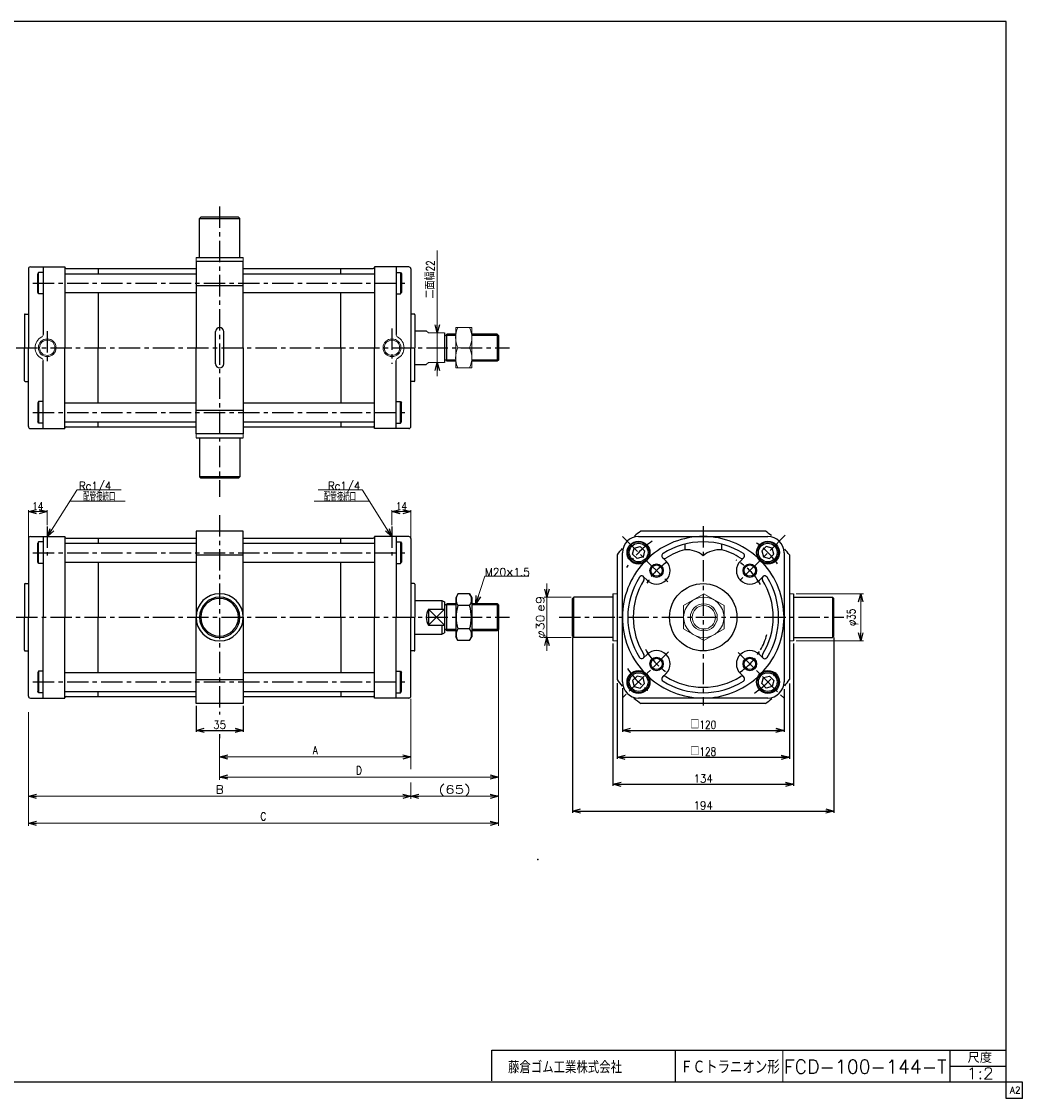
# Model space of a CAD drawing. Header units: millimetres. Extents: x -544 to 574, y -400 to 400.
# Tile 2 of 2: x -169 to 574, y -400 to 400. Entities that reach past the tile are written whole.
import ezdxf
from ezdxf.enums import TextEntityAlignment as Align

# ---------------------------------------------------------------- set-up
doc = ezdxf.new("R2010")
doc.units = ezdxf.units.MM
doc.header["$LTSCALE"] = 0.5
doc.header["$PDSIZE"] = 1
doc.linetypes.add('CENTER', pattern=[50.8, 31.75, -6.35, 6.35, -6.35])
doc.layers.add('ZUWAKU', color=7, linetype='Continuous')
doc.styles.add('FdaStyle0', font='txt.shx', dxfattribs={"width": 0.8, "bigfont": 'bigfont'})
doc.dimstyles.new('DaDimRotatedStyle', dxfattribs={"dimtxt": 6, "dimasz": 6.000004, "dimexe": 1, "dimexo": 2, "dimgap": 1, "dimtad": 3, "dimdsep": 46, "dimtxsty": 'FdaStyle0', "dimblk1": 'OPEN30', "dimblk2": 'OPEN30', "dimsah": 1, "dimcen": 0.09, "dimclrd": 4, "dimclre": 4, "dimclrt": 4, "dimadec": 0, "dimazin": 2, "dimtfac": 1, "dimtdec": 4, "dimtmove": 0, "dimatfit": 0, "dimfxl": 1, "dimarcsym": 0})

# ---------------------------------------------------------------- blocks, each defined once
blk = doc.blocks.new('_OPEN30')
at = {"color": 0, "linetype": 'ByBlock', "lineweight": -2}
for p, q in [((-1, 0.267949), (0, 0)), ((0, 0), (-1, -0.267949)), ((0, 0), (-1, 0))]:
    blk.add_line(p, q, dxfattribs=at)
blk = doc.blocks.new('DC_GROUP_Φ100_5')
at = {"color": 4, "linetype": 'Continuous', "lineweight": 25}
for p, q in [((154.75, -25.24), (153.12, -28.06)), ((153.12, -28.06), (153.12, -57.06)), ((163.49, -25.24), (154.75, -25.24)), ((163.49, -25.24), (165.12, -28.06)), ((165.12, -28.06), (165.12, -57.06)), ((163.49, -33.9), (154.75, -33.9)), ((163.49, -51.22), (154.75, -51.22)), ((154.75, -59.88), (153.12, -57.06)), ((163.49, -59.88), (154.75, -59.88)), ((163.49, -59.88), (165.12, -57.06))]:
    blk.add_line(p, q, dxfattribs=at)
for centre, radius, start, end in [((161.08, -29.57), 7.67, 145.61111, 214.38889), ((157.17, -29.57), 7.67, 325.61111, 34.38889), ((182.07, -42.56), 28.66, 162.41111, 197.58889), ((136.17, -42.56), 28.66, 342.41112, 17.5889), ((161.08, -55.55), 7.67, 145.61111, 214.38889), ((157.17, -55.55), 7.67, 325.61111, 34.38889)]:
    blk.add_arc(centre, radius, start, end, dxfattribs=at)
blk = doc.blocks.new('*D6')
at = {"color": 4, "linetype": 'Continuous', "lineweight": 13}
for p, q in [((-164.17, 16.94), (-164.17, 36.91)), ((-164.17, 35.91), (-150.17, 35.91)), ((-150.17, 25.99), (-150.17, 36.91))]:
    blk.add_line(p, q, dxfattribs=at)
at = {"color": 4, "xscale": 6.000005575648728, "yscale": 5.999978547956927}
for p, rotation in [((-164.17, 35.91), 180), ((-150.17, 35.91), 360)]:
    blk.add_blockref('_OPEN30', p, dxfattribs=dict(at, rotation=rotation))
at = {"color": 4, "insert": (-157.17, 36.91), "char_height": 6, "width": 19.5, "attachment_point": 8, "style": 'FdaStyle0'}
blk.add_mtext('\\T1.00;14', dxfattribs=at)
blk = doc.blocks.new('*D7')
at = {"color": 4, "linetype": 'Continuous', "lineweight": 13}
for p, q in [((105.83, 25.99), (105.83, 36.91)), ((105.83, 35.91), (119.83, 35.91)), ((119.83, 16.94), (119.83, 36.91))]:
    blk.add_line(p, q, dxfattribs=at)
at = {"color": 4, "xscale": 6.000005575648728, "yscale": 5.999978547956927}
for p, rotation in [((105.83, 35.91), 180), ((119.83, 35.91), 360)]:
    blk.add_blockref('_OPEN30', p, dxfattribs=dict(at, rotation=rotation))
at = {"color": 4, "insert": (112.83, 36.91), "char_height": 6, "width": 19.5, "attachment_point": 8, "style": 'FdaStyle0'}
blk.add_mtext('\\T1.00;14', dxfattribs=at)
blk = doc.blocks.new('DC_GROUP_Φ100_6')
at = {"color": 4, "linetype": 'Continuous', "lineweight": 13}
for p, q in [((168.17, -32.56), (174.7, -12.03)), ((174.7, -12.03), (207.46, -12.03))]:
    blk.add_line(p, q, dxfattribs=at)
at = {"color": 4, "xscale": 6.000005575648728, "yscale": 5.999978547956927, "rotation": 252.3486127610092}
blk.add_blockref('_OPEN30', (168.17, -32.56), dxfattribs=at)
at = {"color": 4, "style": 'FdaStyle0', "width": 0.777778}
blk.add_text('M20×1.5', height=6, dxfattribs=at).set_placement((174.7, -12.03), (208.3, -12.03), align=Align.FIT)
blk = doc.blocks.new('DC_GROUP_Φ100_7')
at = {"color": 4, "linetype": 'Continuous', "lineweight": 25}
for p, q in [((383.68, 10), (380.41, 6.74)), ((388.14, 8.81), (383.68, 10)), ((389.34, 4.34), (388.14, 8.81)), ((380.41, 6.74), (381.61, 2.27)), ((381.61, 2.27), (386.07, 1.08)), ((386.07, 1.08), (389.34, 4.34))]:
    blk.add_line(p, q, dxfattribs=at)
for radius in [8, 6.96]:
    blk.add_circle((384.88, 5.54), radius, dxfattribs=at)
blk = doc.blocks.new('DC_GROUP_Φ100_8')
at = {"color": 4, "linetype": 'Continuous', "lineweight": 25}
for p, q in [((284.53, 4.34), (285.73, 8.81)), ((285.73, 8.81), (290.19, 10)), ((290.19, 10), (293.45, 6.74)), ((287.8, 1.08), (284.53, 4.34)), ((292.26, 2.27), (287.8, 1.08)), ((293.45, 6.74), (292.26, 2.27))]:
    blk.add_line(p, q, dxfattribs=at)
for radius in [8, 6.96]:
    blk.add_circle((288.99, 5.54), radius, dxfattribs=at)
blk = doc.blocks.new('DC_GROUP_Φ100_9')
at = {"color": 4, "linetype": 'Continuous', "lineweight": 25}
for p, q in [((287.8, -86.2), (284.53, -89.47)), ((292.26, -87.4), (287.8, -86.2)), ((293.45, -91.86), (292.26, -87.4)), ((284.53, -89.47), (285.73, -93.93)), ((285.73, -93.93), (290.19, -95.13)), ((290.19, -95.13), (293.45, -91.86))]:
    blk.add_line(p, q, dxfattribs=at)
for radius in [8, 6.96]:
    blk.add_circle((288.99, -90.66), radius, dxfattribs=at)
blk = doc.blocks.new('DC_GROUP_Φ100_10')
at = {"color": 4, "linetype": 'Continuous', "lineweight": 25}
for p, q in [((380.41, -91.86), (381.61, -87.4)), ((381.61, -87.4), (386.07, -86.2)), ((386.07, -86.2), (389.34, -89.47)), ((383.68, -95.13), (380.41, -91.86)), ((388.14, -93.93), (383.68, -95.13)), ((389.34, -89.47), (388.14, -93.93))]:
    blk.add_line(p, q, dxfattribs=at)
for radius in [8, 6.96]:
    blk.add_circle((384.88, -90.66), radius, dxfattribs=at)
blk = doc.blocks.new('DC_GROUP_Φ100_11')
at = {"color": 4, "linetype": 'Continuous', "lineweight": 13}
for p, q in [((337.39, -25.24), (322.39, -33.9)), ((352.39, -33.9), (337.39, -25.24)), ((322.39, -33.9), (322.39, -51.22)), ((352.39, -51.22), (352.39, -33.9)), ((322.39, -51.22), (337.39, -59.88)), ((337.39, -59.88), (352.39, -51.22))]:
    blk.add_line(p, q, dxfattribs=at)
for radius in [15, 10, 8.65]:
    blk.add_circle((337.39, -42.56), radius, dxfattribs=at)
blk = doc.blocks.new('*D14')
at = {"color": 4, "linetype": 'Continuous', "lineweight": 13}
for p, q in [((405.93, -25.06), (455.93, -25.06)), ((453.93, -60.06), (453.93, -25.06)), ((405.93, -60.06), (455.93, -60.06))]:
    blk.add_line(p, q, dxfattribs=at)
at = {"color": 4, "xscale": 6.000005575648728, "yscale": 5.999978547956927}
for p, rotation in [((453.93, -25.06), 90), ((453.93, -60.06), 270)]:
    blk.add_blockref('_OPEN30', p, dxfattribs=dict(at, rotation=rotation))
at = {"color": 4, "insert": (451.93, -42.56), "char_height": 6, "width": 30, "attachment_point": 8, "rotation": 90, "style": 'FdaStyle0'}
blk.add_mtext('\\T1.00;φ35', dxfattribs=at)
blk = doc.blocks.new('DA_IMAGEDIMGROUP_1')
at = {"color": 4, "linetype": 'Continuous', "lineweight": 13}
for p, q in [((220.93, -17.56), (220.93, -27.56)), ((238.93, -27.56), (218.93, -27.56)), ((220.93, -57.56), (220.93, -27.56)), ((238.93, -57.56), (218.93, -57.56)), ((220.93, -67.56), (220.93, -57.56))]:
    blk.add_line(p, q, dxfattribs=at)
at = {"color": 4, "xscale": 6.000005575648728, "yscale": 5.999978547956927}
for p, rotation in [((220.93, -27.56), 270), ((220.93, -57.56), 90)]:
    blk.add_blockref('_OPEN30', p, dxfattribs=dict(at, rotation=rotation))
at = {"color": 4, "style": 'FdaStyle0'}
blk.add_text('e9', height=6, rotation=90, dxfattribs=at).set_placement((218.93, -38.56), (218.93, -26.56), align=Align.FIT)
at = {"color": 4, "style": 'FdaStyle0', "width": 0.9375}
blk.add_text('φ30', height=6, rotation=90, dxfattribs=at).set_placement((218.93, -58.56), (218.93, -40.56), align=Align.FIT)
blk = doc.blocks.new('*D16')
at = {"color": 4, "linetype": 'Continuous', "lineweight": 13}
for p, q in [((184.83, -63.75), (184.83, -197.5)), ((-164.17, -113.06), (-164.17, -197.5)), ((-164.17, -195.5), (184.83, -195.5))]:
    blk.add_line(p, q, dxfattribs=at)
at = {"color": 4, "xscale": 6.000005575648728, "yscale": 5.999978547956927}
for p, rotation in [((-164.17, -195.5), 180), ((184.83, -195.5), 360)]:
    blk.add_blockref('_OPEN30', p, dxfattribs=dict(at, rotation=rotation))
at = {"color": 4, "insert": (10.33, -193.5), "char_height": 6, "width": 15, "attachment_point": 8, "style": 'FdaStyle0'}
blk.add_mtext('\\T1.00;C', dxfattribs=at)
blk = doc.blocks.new('*D17')
at = {"color": 4, "linetype": 'Continuous', "lineweight": 13}
for p, q in [((119.83, -103.06), (119.83, -148.27)), ((-22.17, -132.39), (-22.17, -148.27)), ((-22.17, -146.27), (119.83, -146.27))]:
    blk.add_line(p, q, dxfattribs=at)
at = {"color": 4, "xscale": 6.000005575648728, "yscale": 5.999978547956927}
for p, rotation in [((-22.17, -146.27), 180), ((119.83, -146.27), 360)]:
    blk.add_blockref('_OPEN30', p, dxfattribs=dict(at, rotation=rotation))
at = {"color": 4, "insert": (48.83, -144.27), "char_height": 6, "width": 15, "attachment_point": 8, "style": 'FdaStyle0'}
blk.add_mtext('\\T1.00;A', dxfattribs=at)
blk = doc.blocks.new('*D18')
at = {"color": 4, "linetype": 'Continuous', "lineweight": 13}
for p, q in [((184.83, -48.75), (184.83, -163.27)), ((-22.17, -132.1), (-22.17, -163.27)), ((-22.17, -161.27), (184.83, -161.27))]:
    blk.add_line(p, q, dxfattribs=at)
at = {"color": 4, "xscale": 6.000005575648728, "yscale": 5.999978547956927}
for p, rotation in [((-22.17, -161.27), 180), ((184.83, -161.27), 360)]:
    blk.add_blockref('_OPEN30', p, dxfattribs=dict(at, rotation=rotation))
at = {"color": 4, "insert": (81.33, -159.27), "char_height": 6, "width": 15, "attachment_point": 8, "style": 'FdaStyle0'}
blk.add_mtext('\\T1.00;D', dxfattribs=at)
blk = doc.blocks.new('DC_GROUP_Φ100_12')
at = {"color": 4, "linetype": 'Continuous', "lineweight": 13}
for p, q in [((184.83, -63.75), (184.83, -177.5)), ((-164.17, -113.06), (-164.17, -177.5)), ((119.83, -113.06), (119.83, -155.34)), ((119.83, -165.25), (119.83, -177.5)), ((-164.17, -175.5), (119.83, -175.5)), ((119.83, -175.5), (184.83, -175.5))]:
    blk.add_line(p, q, dxfattribs=at)
at = {"color": 4, "xscale": 6.000005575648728, "yscale": 5.999978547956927}
for p, rotation in [((-164.17, -175.5), 180), ((119.83, -175.5), 360), ((119.83, -175.5), 180), ((184.83, -175.5), 360)]:
    blk.add_blockref('_OPEN30', p, dxfattribs=dict(at, rotation=rotation))
at = {"color": 4, "style": 'FdaStyle0'}
for s, p, p2 in [('B', (-25.17, -173.5), (-19.17, -173.5)), ('(65)', (140.33, -173.5), (164.33, -173.5))]:
    blk.add_text(s, height=6, dxfattribs=at).set_placement(p, p2, align=Align.FIT)
blk = doc.blocks.new('DC_GROUP_Φ100_13')
at = {"color": 4, "linetype": 'Continuous', "lineweight": 13}
for p, q in [((165.12, 172.68), (153.12, 172.68)), ((153.12, 172.68), (153.12, 142.68)), ((165.12, 142.68), (165.12, 172.68)), ((154.74, 157.68), (163.51, 157.68)), ((153.12, 142.68), (165.12, 142.68))]:
    blk.add_line(p, q, dxfattribs=at)
for centre, start, end in [((171.19, 165.18), 155.49503, 204.50497), ((147.05, 165.18), 335.49503, 24.50497), ((171.19, 150.18), 155.49503, 204.50497), ((147.05, 150.18), 335.49503, 24.50497)]:
    blk.add_arc(centre, 18.08, start, end, dxfattribs=at)
blk = doc.blocks.new('DA_IMAGEDIMGROUP_2')
at = {"color": 4, "linetype": 'Continuous', "lineweight": 13}
for p, q in [((139.4, 229.96), (139.4, 168.68)), ((139.4, 146.68), (139.4, 168.68)), ((139.4, 136.68), (139.4, 146.68))]:
    blk.add_line(p, q, dxfattribs=at)
at = {"color": 4, "xscale": 6.000005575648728, "yscale": 5.999978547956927}
for p, rotation in [((139.4, 168.68), 270), ((139.4, 146.68), 90)]:
    blk.add_blockref('_OPEN30', p, dxfattribs=dict(at, rotation=rotation))
at = {"color": 4, "insert": (137.4, 194.21), "char_height": 6, "width": 45, "attachment_point": 7, "rotation": 90, "style": 'FdaStyle0'}
blk.add_mtext('\\T1.00;二面幅22', dxfattribs=at)

msp = doc.modelspace()

# ---------------------------------------------------------------- linework, layer by layer
at = {"color": 4, "linetype": 'CENTER', "lineweight": 25}
for p, q in [((-22.166, 262.535), (-22.166, 47.018)), ((-160.891, 205.677), (117.596, 205.677)), ((-150.166, 169.982), (-150.166, 147.135)), ((105.834, 171.949), (105.834, 145.622)), ((-173.265, 157.677), (193.006, 157.677)), ((-160.891, 109.677), (117.596, 109.677)), ((-22.166, 33.353), (-22.166, -114.85)), ((-150.166, 24.99), (-150.166, 3.339)), ((105.834, 24.99), (105.834, 3.339)), ((336.934, 25.198), (336.934, -108.024)), ((276.907, 17.465), (311.397, -17.025)), ((397.83, 18.334), (362.937, -16.559)), ((-160.891, 5.438), (117.596, 5.438)), ((-173.265, -42.562), (193.006, -42.562)), ((229.925, -42.562), (441.327, -42.562)), ((311.157, -68.339), (276.934, -102.562)), ((363.008, -68.636), (396.934, -102.562)), ((-160.891, -90.562), (117.596, -90.562))]:
    msp.add_line(p, q, dxfattribs=at)
at = {"color": 4, "linetype": 'Continuous', "lineweight": 25}
for p, q in [((-36.166, 254.677), (-37.166, 253.677)), ((-37.166, 224.677), (-37.166, 253.677)), ((-37.166, 253.677), (-7.166, 253.677)), ((-8.166, 254.677), (-36.166, 254.677)), ((-8.166, 254.677), (-7.166, 253.677)), ((-7.166, 224.877), (-7.166, 253.677)), ((-39.666, 224.677), (-4.666, 224.677)), ((-164.166, 216.177), (-164.166, 182.677)), ((-164.166, 216.177), (-164.166, 157.677)), ((-162.666, 217.677), (-137.166, 217.677)), ((-162.666, 217.677), (-137.166, 217.677)), ((-153.166, 217.677), (-153.166, 167.475)), ((-137.166, 217.677), (-137.166, 217.427)), ((-137.166, 217.677), (-137.166, 217.427)), ((-137.166, 217.677), (-137.166, 157.677)), ((-136.166, 216.427), (-39.666, 216.427)), ((-136.166, 216.427), (-39.666, 216.427)), ((-112.426, 216.427), (-112.426, 212.677)), ((-4.666, 221.677), (-39.666, 221.677)), ((-39.666, 221.677), (-39.666, 157.677)), ((-4.666, 157.677), (-4.666, 221.677)), ((-4.666, 216.427), (91.834, 216.427)), ((-4.666, 216.427), (91.834, 216.427)), ((67.834, 212.677), (67.834, 216.427)), ((92.834, 217.677), (92.834, 217.427)), ((118.334, 217.677), (92.834, 217.677)), ((92.834, 217.677), (92.834, 217.427)), ((118.334, 217.677), (92.834, 217.677)), ((92.834, 217.677), (92.834, 157.677)), ((108.834, 217.677), (108.834, 167.475)), ((119.834, 216.177), (119.834, 182.677)), ((119.834, 216.177), (119.834, 157.677)), ((-156.566, 213.677), (-157.166, 212.638)), ((-157.166, 198.716), (-157.166, 212.638)), ((-153.166, 213.677), (-156.566, 213.677)), ((-156.566, 197.677), (-156.566, 213.677)), ((-137.166, 212.677), (-39.666, 212.677)), ((-4.666, 212.677), (92.834, 212.677)), ((108.834, 213.677), (112.234, 213.677)), ((112.234, 213.677), (112.834, 212.638)), ((112.234, 213.677), (112.234, 197.677)), ((112.834, 212.638), (112.834, 198.716)), ((-39.666, 203.991), (-4.666, 203.991)), ((-156.566, 197.677), (-157.166, 198.716)), ((-153.166, 197.677), (-156.566, 197.677)), ((-137.166, 198.677), (-39.666, 198.677)), ((-112.426, 198.677), (-112.426, 157.677)), ((-4.666, 198.677), (92.834, 198.677)), ((67.834, 157.677), (67.834, 198.677)), ((108.834, 197.677), (112.234, 197.677)), ((112.234, 197.677), (112.834, 198.716)), ((-167.166, 182.177), (-167.166, 157.677)), ((-166.666, 182.677), (-164.166, 182.677)), ((122.334, 182.677), (119.834, 182.677)), ((122.334, 182.677), (119.834, 182.677)), ((122.834, 182.177), (122.834, 170.177)), ((122.834, 182.177), (122.834, 157.677)), ((-25.216, 145.727), (-25.216, 169.627)), ((-19.116, 145.727), (-19.116, 169.627)), ((122.834, 170.177), (131.334, 170.177)), ((144.834, 168.677), (144.834, 146.677)), ((153.122, 166.862), (145.679, 166.862)), ((153.122, 167.677), (146.524, 167.677)), ((146.524, 147.712), (146.524, 167.677)), ((184.019, 167.677), (165.122, 167.677)), ((184.834, 166.862), (165.122, 166.862)), ((184.834, 166.862), (184.019, 167.677)), ((184.019, 167.677), (184.019, 147.677)), ((184.834, 166.862), (184.834, 148.492)), ((184.834, 166.862), (184.834, 148.492)), ((-167.166, 133.177), (-167.166, 157.677)), ((-164.166, 99.177), (-164.166, 157.677)), ((-137.166, 97.677), (-137.166, 157.677)), ((-112.426, 116.677), (-112.426, 157.677)), ((-39.666, 93.677), (-39.666, 157.677)), ((-4.666, 157.677), (-4.666, 93.677)), ((67.834, 157.677), (67.834, 116.677)), ((92.834, 97.677), (92.834, 157.677)), ((119.834, 99.177), (119.834, 157.677)), ((122.834, 133.177), (122.834, 157.677)), ((-153.166, 97.677), (-153.166, 147.879)), ((108.834, 97.677), (108.834, 147.879)), ((122.834, 145.177), (131.334, 145.177)), ((153.122, 148.492), (145.679, 148.492)), ((153.122, 147.677), (146.524, 147.677)), ((184.834, 148.492), (165.122, 148.492)), ((184.019, 147.677), (165.122, 147.677)), ((184.834, 148.492), (184.019, 147.677)), ((-166.666, 132.677), (-164.166, 132.677)), ((122.334, 132.677), (119.834, 132.677)), ((-156.566, 117.677), (-157.166, 116.638)), ((-157.166, 116.638), (-157.166, 102.716)), ((-153.166, 117.677), (-156.566, 117.677)), ((-156.566, 117.677), (-156.566, 101.677)), ((-137.166, 116.677), (-39.666, 116.677)), ((-4.666, 116.677), (92.834, 116.677)), ((108.834, 117.677), (112.234, 117.677)), ((112.234, 117.677), (112.834, 116.638)), ((112.234, 101.677), (112.234, 117.677)), ((112.834, 102.716), (112.834, 116.638)), ((-39.666, 111.363), (-4.666, 111.363)), ((-162.666, 97.677), (-137.166, 97.677)), ((-156.566, 101.677), (-157.166, 102.716)), ((-153.166, 101.677), (-156.566, 101.677)), ((-137.166, 102.677), (-39.666, 102.677)), ((-137.166, 97.677), (-137.166, 97.927)), ((-136.166, 98.927), (-39.666, 98.927)), ((-112.426, 98.927), (-112.426, 102.677)), ((-4.666, 102.677), (92.834, 102.677)), ((-4.666, 98.927), (91.834, 98.927)), ((67.834, 102.677), (67.834, 98.927)), ((92.834, 97.677), (92.834, 97.927)), ((118.334, 97.677), (92.834, 97.677)), ((108.834, 101.677), (112.234, 101.677)), ((112.234, 101.677), (112.834, 102.716)), ((-4.666, 93.677), (-39.666, 93.677)), ((-39.666, 90.677), (-4.666, 90.677)), ((-37.166, 90.477), (-37.166, 61.677)), ((-7.166, 90.477), (-7.166, 61.677)), ((-36.166, 60.677), (-37.166, 61.677)), ((-7.166, 61.677), (-37.166, 61.677)), ((-8.166, 60.677), (-36.166, 60.677)), ((-8.166, 60.677), (-7.166, 61.677)), ((-162.666, 17.438), (-137.166, 17.438)), ((-162.666, 17.438), (-137.166, 17.438)), ((-153.166, 17.438), (-153.166, -42.562)), ((-137.166, 17.438), (-137.166, 17.188)), ((-137.166, 17.438), (-137.166, 17.188)), ((-137.166, 17.438), (-137.166, -42.562)), ((-136.166, 16.188), (-39.666, 16.188)), ((-136.166, 16.188), (-39.666, 16.188)), ((-112.426, 16.188), (-112.426, 12.438)), ((-4.666, 21.438), (-39.666, 21.438)), ((-39.666, 21.438), (-39.666, -42.562)), ((-4.666, 21.438), (-39.666, 21.438)), ((-39.666, 21.438), (-39.666, -42.562)), ((-4.666, -42.562), (-4.666, 21.438)), ((-4.666, -42.562), (-4.666, 21.438)), ((-4.666, 16.188), (91.834, 16.188)), ((-4.666, 16.188), (91.834, 16.188)), ((67.834, 12.438), (67.834, 16.188)), ((92.834, 17.438), (92.834, 17.188)), ((118.334, 17.438), (92.834, 17.438)), ((92.834, 17.438), (92.834, 17.188)), ((118.334, 17.438), (92.834, 17.438)), ((92.834, 17.438), (92.834, -42.562)), ((108.834, 17.438), (108.834, -42.562)), ((288.934, 17.438), (336.934, 17.438)), ((383.248, 21.438), (290.62, 21.438)), ((337.179, 17.438), (384.934, 17.438)), ((-164.166, 15.938), (-164.166, -17.562)), ((-164.166, 15.938), (-164.166, -42.562)), ((-156.566, 13.438), (-157.166, 12.399)), ((-157.166, -1.522), (-157.166, 12.399)), ((-153.166, 13.438), (-156.566, 13.438)), ((-156.566, -2.562), (-156.566, 13.438)), ((-137.166, 12.438), (-39.666, 12.438)), ((-4.666, 12.438), (92.834, 12.438)), ((108.834, 13.438), (112.234, 13.438)), ((112.234, 13.438), (112.834, 12.399)), ((112.234, 13.438), (112.234, -2.562)), ((112.834, 12.399), (112.834, -1.522)), ((119.834, 15.938), (119.834, -17.562)), ((119.834, 15.938), (119.834, -42.562)), ((323.234, 11.737), (323.234, 7.601)), ((350.634, 11.737), (350.634, 7.601)), ((-39.666, 3.752), (-4.666, 3.752)), ((-38.426, 3.752), (-5.777, 3.752)), ((272.934, 3.752), (272.934, -88.876)), ((276.934, -42.316), (276.934, 5.438)), ((306.776, 1.738), (309.357, -0.842)), ((367.092, 1.738), (364.511, -0.842)), ((396.934, 5.438), (396.934, -42.562)), ((400.934, 3.752), (400.934, -88.876)), ((-156.566, -2.562), (-157.166, -1.522)), ((-153.166, -2.562), (-156.566, -2.562)), ((-137.166, -1.562), (-39.666, -1.562)), ((-112.426, -1.562), (-112.426, -42.562)), ((-4.666, -1.562), (92.834, -1.562)), ((67.834, -42.562), (67.834, -1.562)), ((108.834, -2.562), (112.234, -2.562)), ((112.234, -2.562), (112.834, -1.522)), ((292.634, -12.404), (295.215, -14.984)), ((381.234, -12.404), (378.653, -14.984)), ((-167.166, -18.062), (-167.166, -42.562)), ((-166.666, -17.562), (-164.166, -17.562)), ((122.334, -17.562), (119.834, -17.562)), ((122.334, -17.562), (119.834, -17.562)), ((122.834, -18.062), (122.834, -30.062)), ((122.834, -18.062), (122.834, -42.562)), ((122.834, -30.062), (142.834, -30.062)), ((142.834, -30.062), (142.834, -36.624)), ((142.834, -30.062), (144.834, -30.994)), ((144.834, -30.994), (144.834, -54.129)), ((239.934, -28.562), (240.934, -27.562)), ((239.934, -56.562), (239.934, -28.562)), ((269.734, -27.562), (240.934, -27.562)), ((240.934, -57.562), (240.934, -27.562)), ((269.934, -25.062), (269.934, -60.062)), ((403.934, -25.062), (403.934, -60.062)), ((403.934, -27.562), (432.934, -27.562)), ((433.934, -28.562), (432.934, -27.562)), ((432.934, -27.562), (432.934, -57.562)), ((433.934, -56.562), (433.934, -28.562)), ((132.834, -36.624), (144.834, -36.624)), ((132.834, -36.624), (132.834, -48.499)), ((144.834, -36.624), (132.834, -48.499)), ((132.834, -36.624), (144.834, -48.499)), ((153.122, -33.377), (145.679, -33.377)), ((153.122, -32.562), (146.524, -32.562)), ((146.524, -52.527), (146.524, -32.562)), ((184.019, -32.562), (165.122, -32.562)), ((184.834, -33.377), (165.122, -33.377)), ((184.834, -33.377), (184.019, -32.562)), ((184.019, -32.562), (184.019, -52.562)), ((184.834, -33.377), (184.834, -51.747)), ((184.834, -33.377), (184.834, -51.747)), ((-167.166, -67.062), (-167.166, -42.562)), ((-164.166, -101.062), (-164.166, -42.562)), ((-153.166, -102.562), (-153.166, -42.562)), ((-137.166, -102.562), (-137.166, -42.562)), ((-112.426, -83.562), (-112.426, -42.562)), ((-39.666, -106.562), (-39.666, -42.562)), ((-39.666, -106.562), (-39.666, -42.562)), ((-4.666, -42.562), (-4.666, -106.562)), ((-4.666, -42.562), (-4.666, -106.562)), ((67.834, -42.562), (67.834, -83.562)), ((92.834, -102.562), (92.834, -42.562)), ((108.834, -102.562), (108.834, -42.562)), ((119.834, -101.062), (119.834, -42.562)), ((122.834, -67.062), (122.834, -42.562)), ((276.934, -90.562), (276.934, -42.562)), ((396.934, -42.807), (396.934, -90.562)), ((122.834, -55.062), (142.834, -55.062)), ((132.834, -48.499), (144.834, -48.499)), ((142.834, -48.499), (142.834, -55.062)), ((142.834, -55.062), (144.834, -54.129)), ((153.122, -51.747), (145.679, -51.747)), ((153.122, -52.562), (146.524, -52.562)), ((184.834, -51.747), (165.122, -51.747)), ((184.019, -52.562), (165.122, -52.562)), ((184.834, -51.747), (184.019, -52.562)), ((239.934, -56.562), (240.934, -57.562)), ((239.934, -57.562), (239.934, -187.762)), ((269.734, -57.562), (240.934, -57.562)), ((269.934, -62.144), (269.934, -167.762)), ((403.934, -62.04), (403.934, -167.762)), ((404.134, -57.562), (432.934, -57.562)), ((433.934, -56.562), (432.934, -57.562)), ((433.934, -57.562), (433.934, -187.762)), ((-166.666, -67.562), (-164.166, -67.562)), ((122.334, -67.562), (119.834, -67.562)), ((292.634, -72.72), (295.215, -70.139)), ((381.234, -72.72), (378.653, -70.139)), ((-156.566, -82.562), (-157.166, -83.601)), ((-157.166, -83.601), (-157.166, -97.522)), ((-153.166, -82.562), (-156.566, -82.562)), ((-156.566, -82.562), (-156.566, -98.562)), ((-137.166, -83.562), (-39.666, -83.562)), ((-4.666, -83.562), (92.834, -83.562)), ((108.834, -82.562), (112.234, -82.562)), ((112.234, -82.562), (112.834, -83.601)), ((112.234, -98.562), (112.234, -82.562)), ((112.834, -97.522), (112.834, -83.601)), ((306.776, -86.862), (309.357, -84.281)), ((367.092, -86.862), (364.511, -84.281)), ((-39.666, -88.876), (-4.666, -88.876)), ((-38.426, -88.876), (-5.777, -88.876)), ((272.934, -91.569), (272.934, -147.762)), ((276.934, -95.247), (276.934, -127.762)), ((396.934, -95.971), (396.934, -127.762)), ((400.934, -91.833), (400.934, -147.762)), ((-162.666, -102.562), (-137.166, -102.562)), ((-156.566, -98.562), (-157.166, -97.522)), ((-153.166, -98.562), (-156.566, -98.562)), ((-137.166, -97.562), (-39.666, -97.562)), ((-137.166, -102.562), (-137.166, -102.312)), ((-136.166, -101.312), (-39.666, -101.312)), ((-112.426, -101.312), (-112.426, -97.562)), ((-4.666, -97.562), (92.834, -97.562)), ((-4.666, -101.312), (91.834, -101.312)), ((67.834, -97.562), (67.834, -101.312)), ((92.834, -102.562), (92.834, -102.312)), ((118.334, -102.562), (92.834, -102.562)), ((108.834, -98.562), (112.234, -98.562)), ((112.234, -98.562), (112.834, -97.522)), ((336.688, -102.562), (288.934, -102.562)), ((384.934, -102.562), (336.934, -102.562)), ((-4.666, -106.562), (-39.666, -106.562)), ((-4.666, -106.562), (-39.666, -106.562)), ((-39.666, -108.224), (-39.666, -127.762)), ((-39.666, -108.224), (-39.666, -127.762)), ((-4.666, -108.224), (-4.666, -127.762)), ((-4.666, -108.224), (-4.666, -127.762)), ((383.248, -106.562), (290.62, -106.562)), ((-39.666, -126.562), (-4.666, -126.562)), ((-39.666, -126.562), (-4.666, -126.562)), ((276.934, -126.562), (396.934, -126.562)), ((-22.166, -129.277), (-22.166, -132.389)), ((272.934, -146.562), (400.934, -146.562)), ((269.934, -166.562), (403.934, -166.562)), ((239.934, -186.562), (433.934, -186.562))]:
    msp.add_line(p, q, dxfattribs=at)
at = {"color": 4, "linetype": 'Continuous', "lineweight": 13}
for p, q in [((-39.666, 221.677), (-39.666, 224.677)), ((-4.666, 224.677), (-4.666, 221.677)), ((131.334, 170.177), (132.834, 168.677)), ((132.834, 168.677), (144.834, 168.677)), ((153.122, 167.677), (153.122, 147.677)), ((131.334, 145.177), (132.834, 146.684)), ((132.834, 146.677), (144.834, 146.677)), ((-39.666, 93.677), (-39.666, 90.677)), ((-4.666, 93.677), (-4.666, 90.677)), ((-149.916, 17.438), (-128.191, 51.957)), ((-128.191, 52.076), (-95.37, 52.076)), ((83.858, 52.076), (51.038, 52.076)), ((105.584, 17.438), (83.858, 51.957)), ((-133.396, 43.686), (-92.294, 43.686)), ((89.064, 43.686), (47.961, 43.686)), ((272.934, -25.062), (269.934, -25.062)), ((400.934, -25.062), (403.934, -25.062)), ((272.934, -60.062), (269.934, -60.062)), ((403.934, -60.062), (400.934, -60.062))]:
    msp.add_line(p, q, dxfattribs=at)
for centre, radius in [((-150.166, 157.677), 6.597), ((-150.166, 157.677), 5.697), ((105.834, 157.677), 6.597), ((105.834, 157.677), 5.697)]:
    msp.add_circle(centre, radius, dxfattribs=at)
at = {"color": 4, "linetype": 'Continuous', "lineweight": 25}
for centre, radius in [((288.851, 5.522), 8.5), ((385.017, 5.522), 8.5), ((302.286, -7.913), 5), ((302.286, -7.913), 4.2), ((371.582, -7.913), 5), ((371.582, -7.913), 4.2), ((336.934, -42.562), 25), ((302.286, -77.21), 5), ((302.286, -77.21), 4.2), ((371.582, -77.21), 5), ((371.582, -77.21), 4.2), ((288.851, -90.645), 8.5), ((385.017, -90.645), 8.5)]:
    msp.add_circle(centre, radius, dxfattribs=at)
for centre, radius, start, end in [((-6.966, 224.877), 0.2, 180, 270), ((-162.666, 216.177), 1.5, 90, 180), ((-162.666, 216.177), 1.5, 90, 180), ((-136.166, 217.427), 1, 180, 270), ((-136.166, 217.427), 1, 180, 270), ((91.834, 217.427), 1, 270, 0), ((91.834, 217.427), 1, 270, 0), ((118.334, 216.177), 1.5, 0, 90), ((118.334, 216.177), 1.5, 0, 90), ((-166.666, 182.177), 0.5, 90, 180), ((122.334, 182.177), 0.5, 0, 90), ((122.334, 182.177), 0.5, 0, 90), ((-22.166, 169.627), 3.05, 360, 180), ((145.679, 167.677), 0.845, 180, 357.628158), ((-22.166, 145.727), 3.05, 180, 360), ((145.679, 147.677), 0.845, 2.371842, 180), ((-166.666, 133.177), 0.5, 180, 270), ((122.334, 133.177), 0.5, 270, 0), ((-162.666, 99.177), 1.5, 180, 270), ((-136.166, 97.927), 1, 90, 180), ((91.834, 97.927), 1, 0, 90), ((118.334, 99.177), 1.5, 270, 0), ((-37.366, 90.477), 0.2, 360, 90), ((-6.966, 90.477), 0.2, 90, 180), ((-6.966, 90.477), 0.2, 90, 180), ((-162.666, 15.938), 1.5, 90, 180), ((-162.666, 15.938), 1.5, 90, 180), ((-136.166, 17.188), 1, 180, 270), ((-136.166, 17.188), 1, 180, 270), ((91.834, 17.188), 1, 270, 0), ((91.834, 17.188), 1, 270, 0), ((118.334, 15.938), 1.5, 0, 90), ((118.334, 15.938), 1.5, 0, 90), ((288.934, 5.438), 12, 90, 180), ((336.934, -42.562), 79, 125.891699, 130.292872), ((336.934, -42.562), 60, 90, 132.423346), ((336.934, -42.562), 60, 47.576654, 89.765627), ((336.934, -42.562), 79, 50.137734, 54.108301), ((384.934, 5.438), 12, 0, 90), ((336.934, -42.562), 79, 139.644997, 144.108301), ((336.934, -42.562), 56, 90, 122.160412), ((336.934, -42.562), 56, 57.839588, 90), ((336.934, -42.562), 79, 35.891699, 39.953126), ((308.19, 3.153), 2, 122.160412, 302.160412), ((336.934, -42.562), 52, 105.275557, 122.160412), ((324.395, -12.365), 20, 51.016046, 93.329528), ((349.472, -12.365), 20, 86.670472, 128.983954), ((336.934, -42.562), 52, 57.839588, 74.724443), ((365.678, 3.153), 2, 237.839588, 57.839588), ((336.934, -42.562), 60, 137.576654, 179.765627), ((302.286, -7.913), 10, 225, 45), ((371.582, -7.913), 10, 135, 315), ((336.934, -42.562), 60, 0, 42.423346), ((336.934, -42.562), 56, 147.839588, 180), ((336.934, -42.562), 52, 147.839588, 180), ((291.22, -13.818), 2, 327.839588, 147.839588), ((382.648, -13.818), 2, 32.160412, 212.160412), ((336.934, -42.562), 52, 0, 32.160412), ((336.934, -42.562), 56, 0, 32.160412), ((-166.666, -18.062), 0.5, 90, 180), ((122.334, -18.062), 0.5, 0, 90), ((122.334, -18.062), 0.5, 0, 90), ((-22.166, -42.562), 17.5, 0, 180), ((-22.166, -42.562), 17.5, 0, 180), ((-22.166, -42.562), 15, 0, 180), ((-22.166, -42.562), 15, 0, 180), ((-22.166, -42.562), 14, 0, 180), ((-22.166, -42.562), 14, 0, 180), ((269.734, -27.362), 0.2, 270, 0), ((143.834, -42.562), 12.5, 151.642363, 208.357637), ((145.679, -32.562), 0.845, 180, 357.628158), ((-22.166, -42.562), 17.5, 180, 0), ((-22.166, -42.562), 17.5, 180, 0), ((-22.166, -42.562), 15, 180, 0), ((-22.166, -42.562), 15, 180, 0), ((-22.166, -42.562), 14, 180, 0), ((-22.166, -42.562), 14, 180, 0), ((336.934, -42.562), 60, 180, 222.423346), ((336.934, -42.562), 56, 180, 212.160412), ((336.934, -42.562), 52, 180, 212.160412), ((336.934, -42.562), 52, 327.839588, 360), ((336.934, -42.562), 60, 317.576654, 359.765627), ((336.934, -42.562), 56, 327.839588, 360), ((145.679, -52.562), 0.845, 2.371842, 180), ((336.934, -42.562), 49, 330.285437, 344.868677), ((269.734, -57.762), 0.2, 0, 90), ((269.734, -57.762), 0.2, 0, 90), ((404.134, -57.762), 0.2, 90, 180), ((-166.666, -67.062), 0.5, 180, 270), ((122.334, -67.062), 0.5, 270, 0), ((291.22, -71.305), 2, 212.160412, 32.160412), ((302.286, -77.21), 10, 315, 135), ((371.582, -77.21), 10, 45, 225), ((382.648, -71.305), 2, 147.839588, 327.839588), ((336.934, -42.562), 60, 227.576654, 269.765627), ((308.19, -88.276), 2, 57.839588, 237.839588), ((336.934, -42.562), 52, 237.839588, 270), ((336.934, -42.562), 52, 270, 302.160412), ((336.934, -42.562), 60, 270, 312.423346), ((365.678, -88.276), 2, 302.160412, 122.160412), ((336.934, -42.562), 79, 215.891699, 220.423966), ((288.934, -90.562), 12, 180, 270), ((336.934, -42.562), 56, 237.839588, 270), ((336.934, -42.562), 56, 270, 302.160412), ((384.934, -90.562), 12, 270, 360), ((336.934, -42.562), 79, 319.980561, 324.108301), ((-162.666, -101.062), 1.5, 180, 270), ((-136.166, -102.312), 1, 90, 180), ((91.834, -102.312), 1, 0, 90), ((118.334, -101.062), 1.5, 270, 0), ((336.934, -42.562), 79, 229.395179, 234.108301), ((336.934, -42.562), 79, 305.891699, 310.104367)]:
    msp.add_arc(centre, radius, start, end, dxfattribs=at)
at = {"color": 4, "linetype": 'Continuous', "lineweight": 13}
for centre, radius, start, end in [((-150.166, 157.677), 9, 117.035692, 242.964308), ((-155.166, 167.475), 2, 297.035692, 360), ((110.834, 167.475), 2, 180, 242.964308), ((105.834, 157.677), 9, 297.035692, 62.964308), ((-155.166, 147.879), 2, 360, 62.964308), ((110.834, 147.879), 2, 117.035692, 180)]:
    msp.add_arc(centre, radius, start, end, dxfattribs=at)
at = {"color": 4, "linetype": 'CENTER', "lineweight": 25}
for radius, start, end in [(68, 123.762253, 147.017956), (68, 35.630923, 56.425835), (49, 123.286596, 148.90521), (49, 29.708026, 60.041852), (49, 209.054326, 236.534621), (49, 303.286596, 328.747672), (68, 214.111929, 233.857322), (68, 304.168926, 324.625684)]:
    msp.add_arc((336.934, -42.562), radius, start, end, dxfattribs=at)
at = {"color": 5, "linetype": 'Continuous'}
msp.add_point((214.135, -222.459), dxfattribs=at)
at = {"layer": 'ZUWAKU', "color": 5, "linetype": 'Continuous', "lineweight": 25}
for p, q in [((562, 400), (-544, 400)), ((562, -400), (562, 400)), ((574, -388), (-544, -388)), ((574, -400), (574, -388)), ((574, -400), (562, -400))]:
    msp.add_line(p, q, dxfattribs=at)
at = {"layer": 'ZUWAKU', "color": 4, "linetype": 'Continuous', "lineweight": 25}
for p, q in [((180, -364), (562, -364)), ((180, -386.93), (180, -364)), ((316, -364), (316, -388)), ((520.27, -388), (520.27, -364)), ((520.27, -376), (562, -376))]:
    msp.add_line(p, q, dxfattribs=at)
at = {"layer": 'ZUWAKU', "color": 4, "linetype": 'Continuous', "lineweight": 13}
msp.add_line((396, -364), (396, -388), dxfattribs=at)

# ---------------------------------------------------------------- block references
at = {"linetype": 'Continuous'}
for name in ['DA_IMAGEDIMGROUP_2', 'DC_GROUP_Φ100_13', 'DC_GROUP_Φ100_8', 'DC_GROUP_Φ100_7', 'DC_GROUP_Φ100_6', 'DA_IMAGEDIMGROUP_1', 'DC_GROUP_Φ100_5', 'DC_GROUP_Φ100_11', 'DC_GROUP_Φ100_12', 'DC_GROUP_Φ100_9', 'DC_GROUP_Φ100_10']:
    msp.add_blockref(name, (0, 0), dxfattribs=at)
at = {"color": 4, "xscale": 6.000005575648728, "yscale": 5.999978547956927}
for p, rotation in [((-149.916, 17.438), 237.814471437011), ((105.584, 17.438), 302.185528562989), ((-39.666, -126.562), 180), ((-39.666, -126.562), 180), ((-4.666, -126.562), 360), ((-4.666, -126.562), 360), ((276.934, -126.562), 180), ((396.934, -126.562), 360), ((272.934, -146.562), 180), ((400.934, -146.562), 360), ((269.934, -166.562), 180), ((403.934, -166.562), 360), ((239.934, -186.562), 180), ((433.934, -186.562), 360)]:
    msp.add_blockref('_OPEN30', p, dxfattribs=dict(at, rotation=rotation))

# ---------------------------------------------------------------- texts
at = {"color": 4, "style": 'FdaStyle0'}
for s, height, width, p, p2 in [('Rc1/4', 6, 0.8, (-126.6, 52.076), (-102.6, 52.076)), ('Rc1/4', 6, 0.8, (58.267, 52.076), (82.267, 52.076)), ('配管接続口', 6, 0.666667, (-123.523, 43.686), (-99.523, 43.686)), ('配管接続口', 6, 0.666667, (55.19, 43.686), (79.19, 43.686)), ('35', 6, 0.8, (-26.966, -125.362), (-17.366, -125.362)), ('□120', 6, 0.761905, (327.334, -125.362), (346.534, -125.362)), ('□128', 6, 0.761905, (327.334, -145.362), (346.534, -145.362)), ('134', 6, 0.8, (329.734, -165.362), (344.134, -165.362)), ('194', 6, 0.8, (329.734, -185.362), (344.134, -185.362)), ('ＦＣトラニオン形', 10, 0.697543, (319.945, -381.663), (393.745, -381.663)), ('FCD-100-144-T', 10, 0.822888, (396.862, -381.419), (517.662, -381.419)), ('1:2', 8.4, 0.8, (532.554, -385.559), (552.714, -385.559))]:
    msp.add_text(s, height=height, dxfattribs=dict(at, width=width)).set_placement(p, p2, align=Align.FIT)
at = {"layer": 'ZUWAKU', "color": 4, "style": 'FdaStyle0'}
for s, height, width, p, p2 in [('尺度', 7.6, 0.749175, (533.23, -373.56), (551.39, -373.56)), ('藤倉ゴム工業株式会社', 9, 0.652778, (192.025, -381.315), (276.625, -381.315))]:
    msp.add_text(s, height=height, dxfattribs=dict(at, width=width)).set_placement(p, p2, align=Align.FIT)
at = {"layer": 'ZUWAKU', "color": 7, "style": 'FdaStyle0', "width": 0.8}
msp.add_text('A2', height=5, dxfattribs=at).set_placement((564.615, -396.25), (572.615, -396.25), align=Align.FIT)

# ---------------------------------------------------------------- dimensions: what is measured, and where the dimension line sits
at = {"linetype": 'Continuous', "lineweight": 13}
for base, p1, p2, picture, middle in [((-150.166, 35.907), (-164.166, 14.938), (-150.166, 23.99), '*D6', (-157.166, 35.907)), ((119.834, 35.907), (105.834, 23.99), (119.834, 14.938), '*D7', (112.834, 35.907))]:
    dim = msp.add_linear_dim(base=base, p1=p1, p2=p2, dimstyle='DaDimRotatedStyle', override={"dimtxt": 6, "dimasz": 6.000004, "dimexe": 1, "dimexo": 2, "dimgap": 1, "dimtad": 3, "dimtih": 0, "dimtoh": 0, "dimdec": 2, "dimzin": 8, "dimtxsty": 'FdaStyle0', "dimblk1": 'OPEN30', "dimblk2": 'OPEN30', "dimsah": 1, "dimclrd": 4, "dimclre": 4, "dimclrt": 4, "dimazin": 2, "dimtofl": 1, "dimatfit": 0, "dimtolj": 0, "dimtzin": 8}, dxfattribs=at)
    dim.commit()
    dim.dimension.update_dxf_attribs({"geometry": picture, "text_midpoint": middle})
dim = msp.add_linear_dim(base=(453.934, -25.062), p1=(403.934, -60.062), p2=(403.934, -25.062), angle=90, text='φ<>', dimstyle='DaDimRotatedStyle', override={"dimtxt": 6, "dimasz": 6.000004, "dimexe": 2, "dimexo": 2, "dimgap": 2, "dimtad": 3, "dimtih": 0, "dimtoh": 0, "dimdec": 2, "dimzin": 8, "dimtxsty": 'FdaStyle0', "dimblk1": 'OPEN30', "dimblk2": 'OPEN30', "dimsah": 1, "dimclrd": 4, "dimclre": 4, "dimclrt": 4, "dimazin": 2, "dimtofl": 1, "dimatfit": 0, "dimtolj": 0, "dimtzin": 8}, dxfattribs=at)
dim.commit()
dim.dimension.update_dxf_attribs({"geometry": '*D14', "text_midpoint": (453.934, -42.562)})
for base, p1, p2, text, picture, middle in [((184.834, -161.272), (-22.166, -130.096), (184.834, -46.747), 'D', '*D18', (81.334, -161.272)), ((184.834, -195.5), (-164.166, -111.062), (184.834, -61.747), 'C', '*D16', (10.334, -195.5)), ((119.834, -146.272), (-22.166, -130.389), (119.834, -101.062), 'A', '*D17', (48.834, -146.272))]:
    dim = msp.add_linear_dim(base=base, p1=p1, p2=p2, text=text, dimstyle='DaDimRotatedStyle', override={"dimtxt": 6, "dimasz": 6.000004, "dimexe": 2, "dimexo": 2, "dimgap": 2, "dimtad": 3, "dimtih": 0, "dimtoh": 0, "dimdec": 2, "dimzin": 8, "dimtxsty": 'FdaStyle0', "dimblk1": 'OPEN30', "dimblk2": 'OPEN30', "dimsah": 1, "dimclrd": 4, "dimclre": 4, "dimclrt": 4, "dimazin": 2, "dimtofl": 1, "dimatfit": 0, "dimtolj": 0, "dimtzin": 8}, dxfattribs=at)
    dim.commit()
    dim.dimension.update_dxf_attribs({"geometry": picture, "text_midpoint": middle})

doc.saveas('drawing.dxf')
